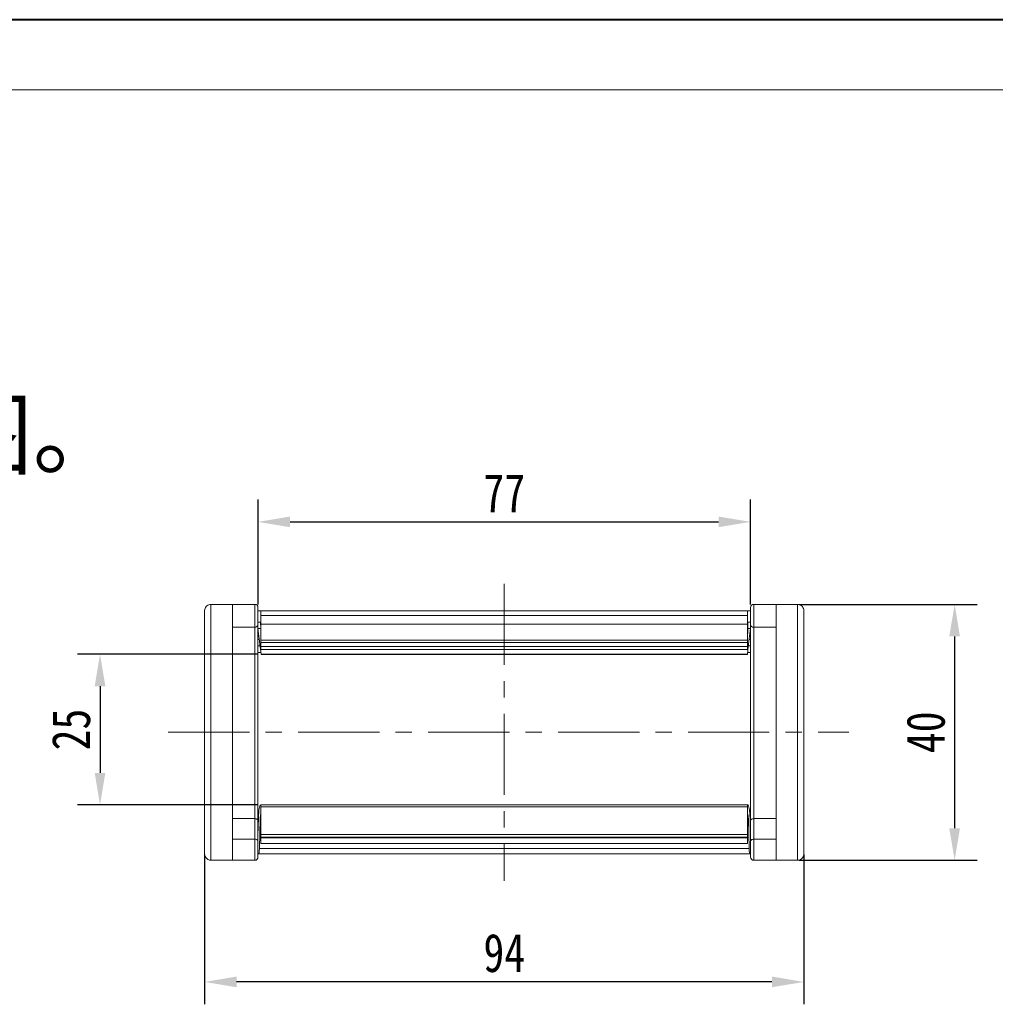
# Model space of a CAD drawing. Header units: millimetres. Extents: x 2816 to 3738, y -75 to 577.
# Tile 10 of 49: x 3092 to 3245, y 423 to 577. Entities that reach past the tile are written whole.
import ezdxf

# ---------------------------------------------------------------- set-up
doc = ezdxf.new("R2010")
doc.units = ezdxf.units.MM
doc.linetypes.add('CENTERX2', pattern=[20.32, 12.7, -2.54, 2.54, -2.54])
doc.styles.get("Standard").update_dxf_attribs({"font": '仿宋_GB2312.ttf', "width": 0.8})
doc.styles.add('样式 6', font='仿宋_GB2312.ttf')
doc.dimstyles.new('副本 ISO-25.1', dxfattribs={"dimtxt": 6, "dimasz": 5, "dimexe": 3.5, "dimexo": 0.625, "dimgap": 1.5, "dimtad": 1, "dimdsep": 46, "dimtxsty": 'Standard', "dimcen": 2.5, "dimadec": 0, "dimazin": 0, "dimtfac": 1, "dimtmove": 0, "dimatfit": 3, "dimfxl": 0, "dimarcsym": 0})

# ---------------------------------------------------------------- blocks, each defined once
blk = doc.blocks.new('*D858')
at = {"color": 0, "lineweight": -2}
for p, q in [((3129.52, 477.61), (3101.32, 477.61)), ((3104.82, 472.61), (3104.82, 459.05)), ((3129.52, 454.05), (3101.32, 454.05))]:
    blk.add_line(p, q, dxfattribs=at)
at = {"color": 0, "lineweight": 9}
for points in [[(3103.99, 472.61), (3105.65, 472.61), (3104.82, 477.61)], [(3103.99, 459.05), (3105.65, 459.05), (3104.82, 454.05)]]:
    blk.add_solid(points, dxfattribs=at)
at = {"layer": 'Defpoints', "color": 0, "lineweight": 9}
for p in [(3130.15, 477.61), (3104.82, 454.05), (3130.15, 454.05)]:
    blk.add_point(p, dxfattribs=at)
at = {"color": 0, "lineweight": 9, "insert": (3100.32, 465.83), "char_height": 6, "attachment_point": 5, "rotation": 90}
blk.add_mtext('25', dxfattribs=at)
blk = doc.blocks.new('*D883')
at = {"color": 0, "lineweight": -2}
for p, q in [((3129.52, 485.36), (3129.52, 501.79)), ((3206.52, 485.36), (3206.52, 501.79)), ((3134.52, 498.29), (3201.52, 498.29))]:
    blk.add_line(p, q, dxfattribs=at)
at = {"color": 0, "lineweight": 9}
for points in [[(3134.52, 499.12), (3134.52, 497.46), (3129.52, 498.29)], [(3201.52, 499.12), (3201.52, 497.46), (3206.52, 498.29)]]:
    blk.add_solid(points, dxfattribs=at)
at = {"layer": 'Defpoints', "color": 0, "lineweight": 9}
for p in [(3206.52, 498.29), (3129.52, 484.74), (3206.52, 484.74)]:
    blk.add_point(p, dxfattribs=at)
at = {"color": 0, "lineweight": 9, "insert": (3168.02, 502.79), "char_height": 6, "attachment_point": 5}
blk.add_mtext('77', dxfattribs=at)
blk = doc.blocks.new('*D884')
at = {"color": 0, "lineweight": -2}
for p, q in [((3214.14, 485.4), (3241.93, 485.4)), ((3238.43, 480.4), (3238.43, 450.4)), ((3214.14, 445.4), (3241.93, 445.4))]:
    blk.add_line(p, q, dxfattribs=at)
at = {"color": 0, "lineweight": 9}
for points in [[(3237.59, 480.4), (3239.26, 480.4), (3238.43, 485.4)], [(3237.59, 450.4), (3239.26, 450.4), (3238.43, 445.4)]]:
    blk.add_solid(points, dxfattribs=at)
at = {"layer": 'Defpoints', "color": 0, "lineweight": 9}
for p in [(3213.52, 485.4), (3213.52, 445.4), (3238.43, 445.4)]:
    blk.add_point(p, dxfattribs=at)
at = {"color": 0, "lineweight": 9, "insert": (3233.93, 465.4), "char_height": 6, "attachment_point": 5, "rotation": 90}
blk.add_mtext('40', dxfattribs=at)
blk = doc.blocks.new('*D885')
at = {"color": 0, "lineweight": -2}
for p, q in [((3121.17, 446.29), (3121.17, 422.88)), ((3214.87, 446.29), (3214.87, 422.88)), ((3209.87, 426.38), (3126.17, 426.38))]:
    blk.add_line(p, q, dxfattribs=at)
at = {"color": 0, "lineweight": 9}
for points in [[(3126.17, 427.22), (3126.17, 425.55), (3121.17, 426.38)], [(3209.87, 427.22), (3209.87, 425.55), (3214.87, 426.38)]]:
    blk.add_solid(points, dxfattribs=at)
at = {"layer": 'Defpoints', "color": 0, "lineweight": 9}
for p in [(3121.17, 446.91), (3214.87, 446.91), (3121.17, 426.38)]:
    blk.add_point(p, dxfattribs=at)
at = {"color": 0, "lineweight": 9, "insert": (3168.02, 430.88), "char_height": 6, "attachment_point": 5}
blk.add_mtext('94', dxfattribs=at)

msp = doc.modelspace()

# ---------------------------------------------------------------- linework, layer by layer
at = {"color": 7, "lineweight": 40}
msp.add_line((3738.172, 576.787), (2815.933, 576.787), dxfattribs=at)
at = {"color": 7, "lineweight": 13}
msp.add_line((3727.193, 565.808), (2870.828, 565.808), dxfattribs=at)
at = {"color": 1, "linetype": 'CENTERX2', "lineweight": 13}
for p, q in [((3168.016, 488.631), (3168.016, 442.166)), ((3115.475, 465.399), (3221.874, 465.399))]:
    msp.add_line(p, q, dxfattribs=at)
at = {"color": 7, "linetype": 'Continuous', "lineweight": 15}
for p, q in [((3122.166, 445.4), (3122.166, 485.397)), ((3122.516, 485.399), (3125.516, 485.399)), ((3125.516, 445.399), (3125.516, 485.399)), ((3129.016, 485.399), (3125.516, 485.399)), ((3129.016, 485.399), (3129.016, 481.834)), ((3129.516, 482.225), (3129.516, 484.899)), ((3206.516, 482.225), (3206.516, 484.899)), ((3207.016, 485.399), (3207.016, 481.834)), ((3207.016, 485.399), (3210.516, 485.399)), ((3210.516, 445.399), (3210.516, 485.399)), ((3213.516, 485.399), (3210.516, 485.399)), ((3213.866, 445.4), (3213.866, 485.397)), ((3121.166, 484.396), (3121.166, 484.4)), ((3121.166, 484.396), (3121.166, 446.402)), ((3129.516, 484.399), (3129.966, 484.399)), ((3129.966, 484.399), (3168.016, 484.399)), ((3129.966, 483.666), (3129.966, 484.399)), ((3168.016, 483.666), (3129.966, 483.666)), ((3129.966, 483.666), (3129.966, 482.3)), ((3168.016, 484.399), (3206.066, 484.399)), ((3206.066, 483.666), (3168.016, 483.666)), ((3206.066, 484.399), (3206.066, 483.666)), ((3206.066, 484.399), (3206.516, 484.399)), ((3206.066, 482.3), (3206.066, 483.666)), ((3214.866, 484.396), (3214.866, 484.4)), ((3214.866, 484.396), (3214.866, 446.402)), ((3125.516, 481.834), (3129.016, 481.834)), ((3129.016, 481.834), (3129.016, 451.9)), ((3129.882, 482.599), (3129.516, 482.599)), ((3129.516, 451.579), (3129.516, 482.225)), ((3129.947, 481.403), (3129.935, 482.013)), ((3168.016, 482.3), (3129.966, 482.3)), ((3129.966, 482.3), (3129.966, 479.804)), ((3206.066, 482.3), (3168.016, 482.3)), ((3206.066, 479.804), (3206.066, 482.3)), ((3206.096, 482.013), (3206.085, 481.403)), ((3206.516, 482.599), (3206.149, 482.599)), ((3206.516, 451.579), (3206.516, 482.225)), ((3210.516, 481.834), (3207.016, 481.834)), ((3207.016, 481.834), (3207.016, 451.9)), ((3129.516, 481.599), (3129.859, 478.799)), ((3129.943, 481.599), (3129.516, 481.599)), ((3129.602, 480.899), (3129.516, 480.899)), ((3206.516, 481.599), (3206.088, 481.599)), ((3206.172, 478.799), (3206.516, 481.599)), ((3206.43, 480.899), (3206.516, 480.899)), ((3129.724, 479.899), (3129.516, 479.899)), ((3129.516, 478.899), (3129.847, 478.899)), ((3129.859, 478.799), (3130.005, 477.614)), ((3129.859, 478.799), (3129.966, 478.799)), ((3129.966, 479.421), (3129.966, 479.804)), ((3129.966, 479.804), (3168.016, 479.804)), ((3168.016, 479.421), (3129.966, 479.421)), ((3129.966, 479.421), (3129.966, 478.825)), ((3129.966, 478.825), (3168.016, 478.825)), ((3129.966, 478.363), (3129.966, 478.825)), ((3168.016, 479.804), (3206.066, 479.804)), ((3206.066, 479.421), (3168.016, 479.421)), ((3168.016, 478.825), (3206.066, 478.825)), ((3206.026, 477.614), (3206.172, 478.799)), ((3206.066, 479.804), (3206.066, 479.421)), ((3206.066, 478.825), (3206.066, 479.421)), ((3206.066, 478.825), (3206.066, 478.363)), ((3206.172, 478.799), (3206.066, 478.799)), ((3206.184, 478.899), (3206.516, 478.899)), ((3206.307, 479.899), (3206.516, 479.899)), ((3129.97, 477.899), (3129.516, 477.899)), ((3129.966, 478.363), (3168.016, 478.363)), ((3130.005, 477.614), (3168.016, 477.614)), ((3130.005, 477.614), (3130.008, 477.585)), ((3130.008, 477.585), (3168.016, 477.585)), ((3130.01, 477.573), (3130.008, 477.585)), ((3130.01, 477.573), (3168.016, 477.573)), ((3168.016, 478.363), (3206.066, 478.363)), ((3168.016, 477.614), (3206.026, 477.614)), ((3168.016, 477.585), (3206.023, 477.585)), ((3168.016, 477.573), (3206.021, 477.573)), ((3206.023, 477.585), (3206.021, 477.573)), ((3206.023, 477.585), (3206.026, 477.614)), ((3206.516, 477.899), (3206.061, 477.899)), ((3129.945, 454.048), (3129.966, 454.048)), ((3129.966, 454.048), (3168.016, 454.048)), ((3129.966, 453.771), (3129.966, 454.048)), ((3168.016, 454.048), (3206.066, 454.048)), ((3206.066, 454.048), (3206.066, 453.771)), ((3206.066, 454.048), (3206.086, 454.048)), ((3129.516, 452.899), (3129.637, 452.899)), ((3168.016, 453.771), (3129.966, 453.771)), ((3129.966, 453.771), (3129.966, 449.432)), ((3206.066, 453.771), (3168.016, 453.771)), ((3206.066, 449.432), (3206.066, 453.771)), ((3206.394, 452.899), (3206.516, 452.899)), ((3125.516, 451.9), (3129.016, 451.9)), ((3129.016, 451.9), (3129.016, 448.684)), ((3129.584, 451.982), (3129.516, 449.33)), ((3129.582, 451.899), (3129.516, 451.899)), ((3129.516, 448.363), (3129.516, 451.579)), ((3129.729, 447.225), (3129.85, 451.887)), ((3129.966, 451.887), (3129.85, 451.887)), ((3206.181, 451.887), (3206.066, 451.887)), ((3206.181, 451.887), (3206.302, 447.225)), ((3206.516, 449.33), (3206.447, 451.982)), ((3206.516, 451.899), (3206.449, 451.899)), ((3206.516, 448.363), (3206.516, 451.579)), ((3210.516, 451.9), (3207.016, 451.9)), ((3207.016, 451.9), (3207.016, 448.684)), ((3129.556, 450.899), (3129.516, 450.899)), ((3129.53, 449.899), (3129.516, 449.899)), ((3129.966, 449.432), (3168.016, 449.432)), ((3129.966, 449.03), (3129.966, 449.432)), ((3168.016, 449.432), (3206.066, 449.432)), ((3206.066, 449.432), (3206.066, 449.03)), ((3206.475, 450.899), (3206.516, 450.899)), ((3206.501, 449.899), (3206.516, 449.899)), ((3129.016, 448.684), (3125.516, 448.684)), ((3129.016, 448.684), (3129.016, 445.399)), ((3129.516, 445.899), (3129.516, 448.363)), ((3168.016, 449.03), (3129.966, 449.03)), ((3129.966, 448.891), (3129.966, 449.03)), ((3129.966, 447.997), (3129.966, 448.891)), ((3129.966, 448.891), (3168.016, 448.891)), ((3129.966, 447.997), (3168.016, 447.997)), ((3168.016, 447.997), (3129.966, 447.997)), ((3129.966, 447.997), (3129.966, 447.997)), ((3206.066, 449.03), (3168.016, 449.03)), ((3168.016, 448.891), (3206.066, 448.891)), ((3168.016, 447.997), (3206.066, 447.997)), ((3206.066, 447.997), (3168.016, 447.997)), ((3206.066, 449.03), (3206.066, 448.891)), ((3206.066, 448.891), (3206.066, 447.997)), ((3206.066, 447.997), (3206.066, 447.997)), ((3206.516, 445.899), (3206.516, 448.363)), ((3207.016, 448.684), (3207.016, 445.399)), ((3207.016, 448.684), (3210.516, 448.684)), ((3121.166, 446.397), (3121.166, 446.402)), ((3129.585, 446.399), (3129.516, 446.399)), ((3168.016, 446.399), (3129.585, 446.399)), ((3129.729, 447.225), (3168.016, 447.225)), ((3168.016, 447.225), (3206.302, 447.225)), ((3206.446, 446.399), (3168.016, 446.399)), ((3206.516, 446.399), (3206.446, 446.399)), ((3214.866, 446.397), (3214.866, 446.402)), ((3122.516, 445.399), (3125.516, 445.399)), ((3125.516, 445.399), (3129.016, 445.399)), ((3210.516, 445.399), (3207.016, 445.399)), ((3213.516, 445.399), (3210.516, 445.399))]:
    msp.add_line(p, q, dxfattribs=at)
at = {"color": 7, "linetype": 'Continuous', "lineweight": 15, "flags": 128}
for points in [[(3129.516, 451.579), (3129.506, 451.641), (3129.478, 451.702), (3129.431, 451.757), (3129.369, 451.806), (3129.293, 451.846), (3129.207, 451.876), (3129.113, 451.894), (3129.016, 451.9)], [(3206.516, 451.579), (3206.525, 451.641), (3206.554, 451.702), (3206.6, 451.757), (3206.662, 451.806), (3206.738, 451.846), (3206.824, 451.876), (3206.918, 451.894), (3207.016, 451.9)], [(3129.016, 448.684), (3129.113, 448.678), (3129.207, 448.66), (3129.293, 448.63), (3129.369, 448.59), (3129.431, 448.541), (3129.478, 448.486), (3129.506, 448.426), (3129.516, 448.363)], [(3207.016, 448.684), (3206.918, 448.678), (3206.824, 448.66), (3206.738, 448.63), (3206.662, 448.59), (3206.6, 448.541), (3206.554, 448.486), (3206.525, 448.426), (3206.516, 448.363)]]:
    msp.add_lwpolyline(points, dxfattribs=at)
at = {"color": 7, "linetype": 'Continuous', "lineweight": 15}
for centre, radius, start, end in [((3129.016, 484.899), 0.5, 0, 90), ((3207.016, 484.899), 0.5, 90, 180), ((3129.064, 482.287), 0.456, 263.89909, 352.195), ((3206.967, 482.287), 0.456, 187.805, 276.10091), ((3129.016, 445.899), 0.5, 270, 0), ((3207.016, 445.899), 0.5, 180, 270)]:
    msp.add_arc(centre, radius, start, end, dxfattribs=at)
for centre, major_axis, ratio, start_param, end_param in [((3129.882, 481.799), (0, 0.8), 0.0687747, 4.9833358, 6.2831853), ((3206.149, 481.799), (0, 0.8), 0.0687747, 0, 1.2998495), ((3130.119, 482.099), (0, 2.6), 0.0687747, 1.8417432, 2.1113775), ((3205.912, 482.099), (0, 2.6), 0.0687747, 4.1718078, 4.4414421), ((3129.945, 451.548), (0, 2.5), 0.1467498, 0, 1.3962634), ((3206.086, 451.548), (0, 2.5), 0.1467498, 4.8869219, 6.2831853), ((3129.966, 451.748), (0, 0.8), 0.1467498, 0, 1.3962634), ((3206.066, 451.748), (0, 0.8), 0.1467498, 4.8869219, 6.2831853), ((3129.585, 447.399), (0, 1), 0.1467498, 3.1415927, 4.5378561), ((3206.446, 447.399), (0, 1), 0.1467498, 1.7453293, 3.1415927)]:
    msp.add_ellipse(centre, major_axis=major_axis, ratio=ratio, start_param=start_param, end_param=end_param, dxfattribs=at)
for points, knots in [([(3121.166, 484.4), (3121.166, 484.413), (3121.168, 484.537), (3121.219, 484.773), (3121.397, 485.065), (3121.657, 485.278), (3121.931, 485.383), (3122.1, 485.393), (3122.166, 485.397)], [0, 0, 0, 0, 0.0234843, 0.2373073, 0.4510924, 0.6637685, 0.8705553, 1, 1, 1, 1]), ([(3122.166, 485.397), (3122.187, 485.397), (3122.308, 485.398), (3122.421, 485.399), (3122.514, 485.399), (3122.516, 485.399)], [0, 0, 0, 0, 0.1753698, 0.9879129, 1, 1, 1, 1]), ([(3213.866, 485.397), (3213.844, 485.397), (3213.723, 485.398), (3213.61, 485.399), (3213.517, 485.399), (3213.516, 485.399)], [0, 0, 0, 0, 0.17536982, 0.98791285, 1, 1, 1, 1]), ([(3214.866, 484.4), (3214.865, 484.413), (3214.863, 484.537), (3214.812, 484.773), (3214.634, 485.065), (3214.374, 485.278), (3214.1, 485.383), (3213.931, 485.393), (3213.866, 485.397)], [0, 0, 0, 0, 0.0234843, 0.2373073, 0.4510924, 0.6637685, 0.8705553, 1, 1, 1, 1]), ([(3122.166, 445.4), (3122.129, 445.401), (3122.016, 445.406), (3121.806, 445.456), (3121.553, 445.591), (3121.331, 445.821), (3121.191, 446.104), (3121.173, 446.306), (3121.166, 446.397)], [0, 0, 0, 0, 0.0736104, 0.2252813, 0.4127189, 0.6160541, 0.826783, 1, 1, 1, 1]), ([(3213.866, 445.4), (3213.902, 445.401), (3214.015, 445.406), (3214.225, 445.456), (3214.479, 445.591), (3214.701, 445.821), (3214.841, 446.104), (3214.858, 446.306), (3214.866, 446.397)], [0, 0, 0, 0, 0.0736104, 0.2252813, 0.4127189, 0.6160541, 0.826783, 1, 1, 1, 1]), ([(3122.516, 445.399), (3122.514, 445.399), (3122.421, 445.399), (3122.308, 445.399), (3122.187, 445.4), (3122.166, 445.4)], [0, 0, 0, 0, 0.0120871, 0.8246302, 1, 1, 1, 1]), ([(3213.516, 445.399), (3213.517, 445.399), (3213.61, 445.399), (3213.723, 445.399), (3213.844, 445.4), (3213.866, 445.4)], [0, 0, 0, 0, 0.0120871, 0.8246302, 1, 1, 1, 1])]:
    msp.add_open_spline(points, degree=3, knots=knots, dxfattribs=at)

# ---------------------------------------------------------------- texts
at = {"insert": (2911.416, 551.519), "char_height": 10.31622, "attachment_point": 1, "style": '样式 6'}
msp.add_mtext('        技术要求\\P1.允许装载直径最大{\\fISOCPEUR|b0|i0|c0|p34;%%C}22mm；\\P2.安装孔尺寸见下接头尺寸图。', dxfattribs=at)

# ---------------------------------------------------------------- dimensions: what is measured, and where the dimension line sits
at = {"color": 5, "lineweight": 9}
dim = msp.add_linear_dim(base=(3206.516, 498.289), p1=(3129.516, 484.738), p2=(3206.516, 484.738), dimstyle='副本 ISO-25.1', dxfattribs=at)
dim.commit()
dim.dimension.update_dxf_attribs({"geometry": '*D883', "text_midpoint": (3168.016, 502.789)})
dim = msp.add_linear_dim(base=(3238.428, 445.399), p1=(3213.516, 485.399), p2=(3213.516, 445.399), angle=90, dimstyle='副本 ISO-25.1', dxfattribs=at)
dim.commit()
dim.dimension.update_dxf_attribs({"geometry": '*D884', "text_midpoint": (3233.928, 465.399)})
dim = msp.add_linear_dim(base=(3104.822, 454.048), p1=(3130.146, 477.614), p2=(3130.146, 454.048), angle=90, text='25', dimstyle='副本 ISO-25.1', dxfattribs=at)
dim.commit()
dim.dimension.update_dxf_attribs({"geometry": '*D858', "text_midpoint": (3100.322, 465.831)})
dim = msp.add_linear_dim(base=(3121.166, 426.383), p1=(3214.866, 446.91), p2=(3121.166, 446.91), text='94', dimstyle='副本 ISO-25.1', dxfattribs=at)
dim.commit()
dim.dimension.update_dxf_attribs({"geometry": '*D885', "text_midpoint": (3168.016, 430.883)})

doc.saveas('drawing.dxf')
